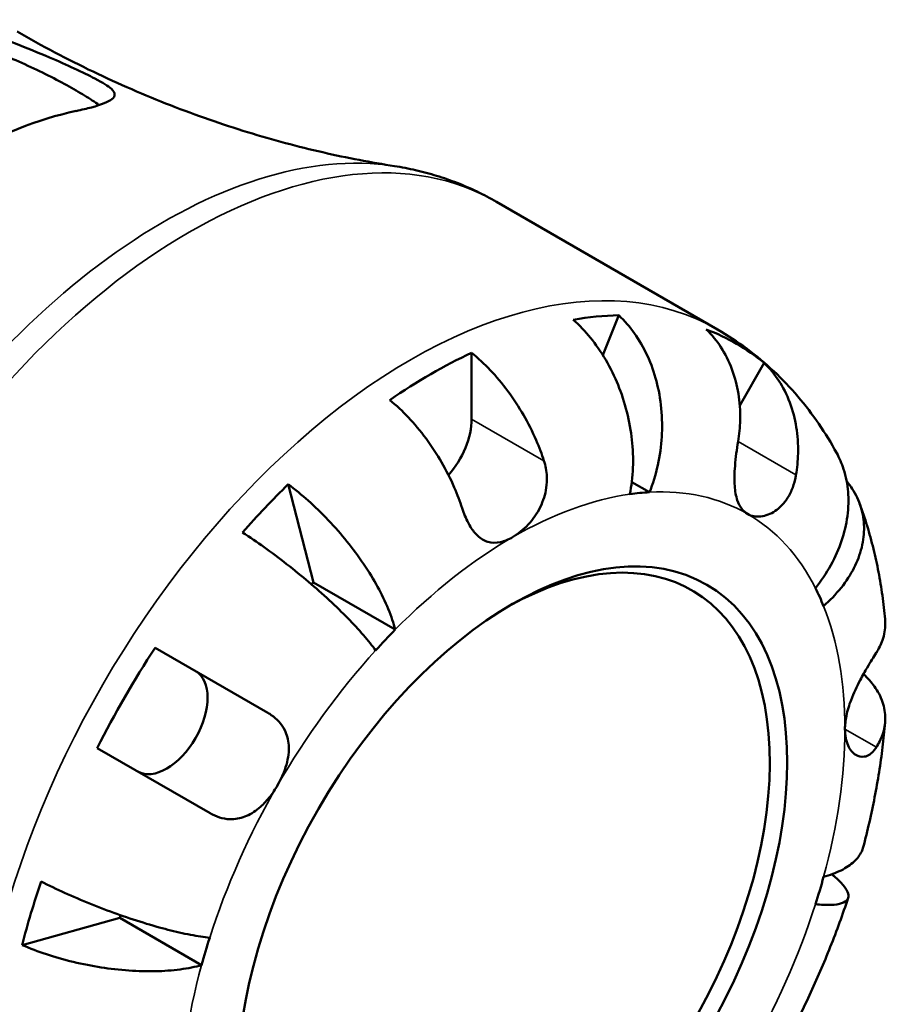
# Model space of a CAD drawing. Header units: millimetres. Extents: x 0 to 919, y 0 to 608.
# Tile 11 of 11: x 847 to 919, y 439 to 522. Entities that reach past the tile are written whole.
import ezdxf

# ---------------------------------------------------------------- set-up
doc = ezdxf.new("R2010")
doc.units = ezdxf.units.MM
doc.layers.add('Visible (ANSI)', color=7, linetype='Continuous', lineweight=50)
doc.layers.add('Visible Narrow (ANSI)', color=7, linetype='Continuous', lineweight=35)

msp = doc.modelspace()

# ---------------------------------------------------------------- linework, layer by layer
at = {"layer": 'Visible (ANSI)'}
for p, q in [((886.914, 506.483), (905.44, 495.786)), ((897.16, 496.981), (895.836, 493.622)), ((884.834, 493.838), (884.834, 488.286)), ((909.342, 492.985), (907.292, 489.433)), ((869.466, 482.817), (871.579, 474.604)), ((899.736, 482.153), (898.252, 483.01)), ((878.437, 470.644), (871.579, 474.604)), ((858.317, 469.126), (867.776, 463.665)), ((862.926, 455.265), (853.467, 460.726)), ((855.354, 446.502), (847.185, 444.225)), ((862.213, 442.542), (855.354, 446.502))]:
    msp.add_line(p, q, dxfattribs=at)
for centre, major_axis, start_param, end_param in [((841.904, 473.002), (-22.776, -39.449), 3.617817, 4.236165), ((881.405, 450.196), (25.628, 44.388), 0.335683, 0.449715), ((881.405, 450.196), (25.628, 44.388), 6.188419, 6.377952), ((881.405, 450.196), (25.628, 44.388), 0.690632, 0.880165), ((881.405, 486.306), (-2.425, -4.2), 1.234092, 2.356194), ((881.405, 450.196), (25.628, 44.388), 1.121082, 1.235113), ((888.264, 446.236), (19.687, 34.1), 0.360694, 0.424705), ((887.535, 446.657), (15.75, 27.28), 2.372413, 7.052365), ((881.405, 450.196), (-19.687, -34.1), 4.287684, 4.293962), ((888.264, 446.236), (19.687, 34.1), 5.858481, 5.922492), ((888.264, 446.236), (-19.687, -34.1), 4.287684, 4.351695), ((881.405, 450.196), (25.628, 44.388), 1.47603, 1.665563), ((859.292, 462.963), (2.425, 4.2), 3.141593, 6.283185), ((881.405, 450.196), (25.628, 44.388), 1.90648, 2.020511), ((888.264, 446.236), (19.687, 34.1), 5.073083, 5.137094), ((881.405, 450.196), (-19.687, -34.1), 5.130816, 5.137094), ((888.264, 446.236), (-19.687, -34.1), 5.073083, 5.137094)]:
    msp.add_ellipse(centre, major_axis=major_axis, ratio=0.57735, start_param=start_param, end_param=end_param, dxfattribs=at)
msp.add_ellipse((888.264, 446.236), major_axis=(16.265, 28.172), ratio=0.57735, dxfattribs=at)
for points, knots in [([(836.113, 521.576), (836.122, 521.578), (836.131, 521.579), (836.709, 521.688), (837.333, 521.738), (839.263, 521.723), (840.672, 521.513), (843.571, 520.808), (845.066, 520.318), (847.547, 519.385), (848.538, 518.979), (850.22, 518.258), (850.913, 517.948), (852.217, 517.345), (852.796, 517.064), (853.935, 516.467), (854.392, 516.184), (855.015, 515.606), (855.023, 515.338), (854.404, 514.848), (853.834, 514.622), (852.613, 514.291), (852.183, 514.189), (851.705, 514.089)], [-3.894698, -3.894698, -3.894698, -3.894698, -3.890695, -3.890695, -3.637222, -3.637222, -3.156472, -3.156472, -2.684979, -2.684979, -2.358156, -2.358156, -2.095694, -2.095694, -1.812747, -1.812747, -1.423352, -1.423352, -0.895956, -0.895956, -0.416846, -0.416846, -0.202332, -0.202332, -0.202332, -0.202332]), ([(836.113, 520.479), (837.141, 520.663), (838.428, 520.653), (841.218, 520.228), (842.721, 519.816), (845.435, 518.865), (846.841, 518.277), (848.82, 517.343), (849.46, 517.023), (850.655, 516.399), (851.209, 516.093), (852.2, 515.522), (852.658, 515.242), (853.266, 514.842), (853.456, 514.711), (853.63, 514.584)], [1.684639, 1.684639, 1.684639, 1.684639, 2.146147, 2.146147, 2.607656, 2.607656, 3.027702, 3.027702, 3.237725, 3.237725, 3.447748, 3.447748, 3.657771, 3.657771, 3.765432, 3.765432, 3.765432, 3.765432]), ([(846.773, 520.738), (848.853, 519.537), (850.979, 518.416), (855.274, 516.353), (857.443, 515.412), (861.775, 513.721), (863.938, 512.971), (868.207, 511.66), (870.313, 511.1), (874.425, 510.157), (876.431, 509.776), (878.367, 509.474)], [5.4977871, 5.4977871, 5.4977871, 5.4977871, 5.541715, 5.541715, 5.5856429, 5.5856429, 5.6295708, 5.6295708, 5.6734986, 5.6734986, 5.7174265, 5.7174265, 5.7174265, 5.7174265]), ([(886.914, 506.483), (886.386, 506.787), (885.847, 507.072), (884.748, 507.599), (884.189, 507.842), (883.056, 508.284), (882.482, 508.484), (881.322, 508.84), (880.736, 508.997), (879.557, 509.267), (878.963, 509.381), (878.367, 509.474)], [5.4977871, 5.4977871, 5.4977871, 5.4977871, 5.541715, 5.541715, 5.5856429, 5.5856429, 5.6295708, 5.6295708, 5.6734986, 5.6734986, 5.7174265, 5.7174265, 5.7174265, 5.7174265]), ([(898.09, 481.99), (898.223, 482.663), (898.317, 483.427), (898.376, 484.996), (898.342, 485.801), (898.182, 487.276), (898.042, 488.083), (897.641, 489.669), (897.381, 490.449), (896.82, 491.829), (896.468, 492.556), (895.67, 493.92), (895.223, 494.558), (894.359, 495.62), (893.865, 496.143), (893.344, 496.603)], [5.405432, 5.405432, 5.405432, 5.405432, 5.631438, 5.631438, 5.857444, 5.857444, 6.082617, 6.082617, 6.30779, 6.30779, 6.532348, 6.532348, 6.756906, 6.756906, 6.975209, 6.975209, 6.975209, 6.975209]), ([(897.16, 496.981), (897.652, 496.518), (898.103, 495.99), (898.864, 494.919), (899.241, 494.274), (899.874, 492.893), (900.13, 492.157), (900.498, 490.758), (900.643, 489.967), (900.796, 488.356), (900.804, 487.536), (900.712, 486.036), (900.602, 485.217), (900.25, 483.619), (900.007, 482.839), (899.736, 482.153)], [0.230035, 0.230035, 0.230035, 0.230035, 0.448338, 0.448338, 0.672896, 0.672896, 0.897454, 0.897454, 1.122627, 1.122627, 1.3478, 1.3478, 1.573806, 1.573806, 1.799811, 1.799811, 1.799811, 1.799811]), ([(907.151, 486.398), (907.246, 486.978), (907.306, 487.59), (907.342, 488.969), (907.286, 489.733), (907.068, 491.085), (906.886, 491.799), (906.382, 493.139), (906.059, 493.767), (905.378, 494.813), (904.962, 495.33), (904.492, 495.785)], [5.914315, 5.914315, 5.914315, 5.914315, 6.08973, 6.08973, 6.31513, 6.31513, 6.53972, 6.53972, 6.764309, 6.764309, 6.982426, 6.982426, 6.982426, 6.982426]), ([(915.414, 485.435), (914.956, 486.269), (914.457, 487.085), (913.373, 488.668), (912.787, 489.435), (911.532, 490.909), (910.861, 491.615), (909.439, 492.951), (908.688, 493.582), (907.114, 494.754), (906.291, 495.295), (905.44, 495.786)], [5.160628, 5.160628, 5.160628, 5.160628, 5.2280598, 5.2280598, 5.2954917, 5.2954917, 5.3629235, 5.3629235, 5.4303553, 5.4303553, 5.4977871, 5.4977871, 5.4977871, 5.4977871]), ([(884.834, 493.838), (885.383, 493.391), (885.92, 492.886), (886.883, 491.867), (887.397, 491.259), (888.356, 489.963), (888.801, 489.276), (889.55, 487.976), (889.923, 487.244), (890.494, 485.924), (890.713, 485.341), (890.893, 484.788)], [0.230037, 0.230037, 0.230037, 0.230037, 0.448154, 0.448154, 0.672744, 0.672744, 0.897333, 0.897333, 1.122733, 1.122733, 1.298149, 1.298149, 1.298149, 1.298149]), ([(909.342, 492.985), (909.812, 492.53), (910.228, 492.013), (910.909, 490.967), (911.232, 490.339), (911.736, 488.998), (911.918, 488.285), (912.136, 486.933), (912.192, 486.169), (912.156, 484.789), (912.096, 484.178), (912.001, 483.598)], [0.230037, 0.230037, 0.230037, 0.230037, 0.448154, 0.448154, 0.672744, 0.672744, 0.897333, 0.897333, 1.122733, 1.122733, 1.298149, 1.298149, 1.298149, 1.298149]), ([(884.034, 480.828), (883.854, 481.381), (883.635, 481.964), (883.064, 483.284), (882.691, 484.016), (881.942, 485.316), (881.497, 486.003), (880.538, 487.299), (880.024, 487.907), (879.061, 488.926), (878.524, 489.431), (877.975, 489.878)], [5.914315, 5.914315, 5.914315, 5.914315, 6.08973, 6.08973, 6.31513, 6.31513, 6.53972, 6.53972, 6.764309, 6.764309, 6.982426, 6.982426, 6.982426, 6.982426]), ([(907.951, 480.336), (907.762, 480.445), (907.595, 480.593), (907.303, 480.972), (907.182, 481.207), (906.969, 481.833), (906.898, 482.244), (906.838, 483.141), (906.845, 483.613), (906.898, 484.451), (906.932, 484.8), (907.013, 485.488), (907.06, 485.823), (907.124, 486.235), (907.138, 486.317), (907.151, 486.398)], [0, 0, 0, 0, 0.1137566, 0.1137566, 0.235381, 0.235381, 0.394309, 0.394309, 0.5463069, 0.5463069, 0.6520405, 0.6520405, 0.7538182, 0.7538182, 0.779338, 0.779338, 0.779338, 0.779338]), ([(913.633, 474.13), (914.092, 474.707), (914.541, 475.368), (915.297, 476.733), (915.604, 477.438), (916.044, 478.737), (916.219, 479.452), (916.407, 480.866), (916.42, 481.565), (916.318, 482.811), (916.194, 483.471), (915.837, 484.57), (915.638, 485.024), (915.413, 485.435)], [5.405432, 5.405432, 5.405432, 5.405432, 5.631438, 5.631438, 5.857444, 5.857444, 6.082617, 6.082617, 6.30779, 6.30779, 6.532348, 6.532348, 6.702846, 6.702846, 6.702846, 6.702846]), ([(890.893, 484.788), (890.96, 484.583), (891.014, 484.372), (891.097, 483.926), (891.125, 483.689), (891.147, 483.145), (891.132, 482.838), (891.007, 481.971), (890.834, 481.427), (890.316, 480.372), (889.97, 479.88), (889.168, 479.01), (888.718, 478.648), (888.264, 478.386)], [-0.7851647, -0.7851647, -0.7851647, -0.7851647, -0.716742, -0.716742, -0.6425931, -0.6425931, -0.5481734, -0.5481734, -0.3758449, -0.3758449, -0.1926592, -0.1926592, 0, 0, 0, 0]), ([(912.001, 483.598), (911.981, 483.476), (911.957, 483.355), (911.858, 482.921), (911.761, 482.618), (911.508, 482.026), (911.35, 481.742), (910.905, 481.119), (910.599, 480.818), (909.877, 480.325), (909.463, 480.169), (908.655, 480.077), (908.272, 480.151), (907.951, 480.336)], [-0.780901, -0.780901, -0.780901, -0.780901, -0.7424964, -0.7424964, -0.6416801, -0.6416801, -0.533088, -0.533088, -0.3772794, -0.3772794, -0.1925034, -0.1925034, 0, 0, 0, 0]), ([(869.466, 482.817), (870.044, 482.39), (870.623, 481.915), (871.687, 480.969), (872.269, 480.41), (873.388, 479.231), (873.927, 478.611), (874.863, 477.449), (875.348, 476.798), (876.231, 475.49), (876.63, 474.833), (877.282, 473.642), (877.595, 472.998), (878.106, 471.759), (878.304, 471.162), (878.437, 470.644)], [0.230035, 0.230035, 0.230035, 0.230035, 0.448338, 0.448338, 0.672896, 0.672896, 0.897454, 0.897454, 1.122627, 1.122627, 1.3478, 1.3478, 1.573806, 1.573806, 1.799811, 1.799811, 1.799811, 1.799811]), ([(916.25, 483.074), (916.427, 482.861), (916.585, 482.645), (917.015, 481.977), (917.267, 481.451), (917.605, 480.353), (917.689, 479.78), (917.712, 478.711), (917.651, 478.117), (917.36, 476.929), (917.13, 476.336), (916.585, 475.268), (916.219, 474.695), (915.341, 473.598), (914.83, 473.075), (914.314, 472.623)], [0.342713, 0.342713, 0.342713, 0.342713, 0.448338, 0.448338, 0.672896, 0.672896, 0.897454, 0.897454, 1.122627, 1.122627, 1.3478, 1.3478, 1.573806, 1.573806, 1.799811, 1.799811, 1.799811, 1.799811]), ([(919.466, 471.51), (919.405, 472.176), (919.329, 472.839), (919.145, 474.158), (919.037, 474.815), (918.789, 476.12), (918.648, 476.769), (918.332, 478.058), (918.157, 478.699), (917.77, 479.969), (917.558, 480.598), (917.328, 481.222)], [4.8127415, 4.8127415, 4.8127415, 4.8127415, 4.8603193, 4.8603193, 4.907897, 4.907897, 4.9554748, 4.9554748, 5.0030526, 5.0030526, 5.0506303, 5.0506303, 5.0506303, 5.0506303]), ([(888.264, 478.386), (887.921, 478.188), (887.58, 478.05), (886.879, 477.899), (886.526, 477.905), (885.891, 478.092), (885.611, 478.257), (885.126, 478.702), (884.92, 478.96), (884.615, 479.453), (884.506, 479.659), (884.312, 480.075), (884.227, 480.282), (884.108, 480.606), (884.07, 480.716), (884.034, 480.828)], [0, 0, 0, 0, 0.1455897, 0.1455897, 0.3093084, 0.3093084, 0.4583051, 0.4583051, 0.5873511, 0.5873511, 0.6677541, 0.6677541, 0.7399915, 0.7399915, 0.7763225, 0.7763225, 0.7763225, 0.7763225]), ([(876.791, 468.906), (876.521, 469.28), (876.173, 469.718), (875.369, 470.649), (874.912, 471.14), (874.007, 472.065), (873.476, 472.582), (872.345, 473.629), (871.746, 474.158), (870.616, 475.117), (869.982, 475.635), (868.697, 476.64), (868.046, 477.126), (866.879, 477.963), (866.256, 478.392), (865.65, 478.788)], [5.405432, 5.405432, 5.405432, 5.405432, 5.631438, 5.631438, 5.857444, 5.857444, 6.082617, 6.082617, 6.30779, 6.30779, 6.532348, 6.532348, 6.756906, 6.756906, 6.975209, 6.975209, 6.975209, 6.975209]), ([(918.735, 468.713), (918.944, 469.041), (919.12, 469.396), (919.407, 470.221), (919.482, 470.695), (919.484, 471.253), (919.478, 471.38), (919.466, 471.51)], [5.9143146, 5.9143146, 5.9143146, 5.9143146, 6.0897305, 6.0897305, 6.3151304, 6.3151304, 6.3796211, 6.3796211, 6.3796211, 6.3796211]), ([(916.106, 462.311), (916.106, 462.666), (916.148, 463.044), (916.317, 463.865), (916.451, 464.306), (916.835, 465.323), (917.103, 465.888), (917.579, 466.79), (917.774, 467.135), (918.103, 467.693), (918.237, 467.915), (918.493, 468.331), (918.614, 468.523), (918.728, 468.702), (918.732, 468.707), (918.735, 468.713)], [-3.3753593, -3.3753593, -3.3753593, -3.3753593, -3.2447206, -3.2447206, -3.1008128, -3.1008128, -2.9131852, -2.9131852, -2.7854081, -2.7854081, -2.6909433, -2.6909433, -2.5942729, -2.5942729, -2.5910823, -2.5910823, -2.5910823, -2.5910823]), ([(917.653, 466.916), (918.016, 466.579), (918.325, 466.227), (918.852, 465.49), (919.096, 465.038), (919.412, 464.113), (919.485, 463.641), (919.482, 462.775), (919.407, 462.301), (919.12, 461.476), (918.944, 461.121), (918.735, 460.793)], [0.258624, 0.258624, 0.258624, 0.258624, 0.448154, 0.448154, 0.672744, 0.672744, 0.897333, 0.897333, 1.122733, 1.122733, 1.298149, 1.298149, 1.298149, 1.298149]), ([(867.776, 463.665), (867.872, 463.61), (867.965, 463.551), (868.291, 463.327), (868.504, 463.144), (868.891, 462.72), (869.057, 462.477), (869.375, 461.835), (869.482, 461.42), (869.549, 460.449), (869.477, 459.895), (869.152, 458.744), (868.897, 458.158), (868.576, 457.603)], [-0.780901, -0.780901, -0.780901, -0.780901, -0.7424964, -0.7424964, -0.6416801, -0.6416801, -0.533088, -0.533088, -0.3772794, -0.3772794, -0.1925034, -0.1925034, 0, 0, 0, 0]), ([(917.633, 452.414), (917.816, 453.112), (917.988, 453.811), (918.308, 455.208), (918.455, 455.907), (918.726, 457.305), (918.85, 458.003), (919.071, 459.399), (919.169, 460.096), (919.339, 461.488), (919.41, 462.183), (919.469, 462.877)], [4.3689095, 4.3689095, 4.3689095, 4.3689095, 4.4171677, 4.4171677, 4.465426, 4.465426, 4.5136843, 4.5136843, 4.5619426, 4.5619426, 4.6102009, 4.6102009, 4.6102009, 4.6102009]), ([(918.735, 460.793), (918.677, 460.702), (918.617, 460.618), (918.438, 460.401), (918.315, 460.285), (918.038, 460.095), (917.883, 460.03), (917.482, 459.96), (917.236, 460.01), (916.751, 460.308), (916.526, 460.581), (916.197, 461.32), (916.106, 461.788), (916.106, 462.311)], [-0.775077, -0.775077, -0.775077, -0.775077, -0.725604, -0.725604, -0.6359426, -0.6359426, -0.5336564, -0.5336564, -0.3753162, -0.3753162, -0.1921678, -0.1921678, 0, 0, 0, 0]), ([(868.576, 457.603), (868.387, 457.274), (868.176, 456.96), (867.701, 456.353), (867.437, 456.065), (866.789, 455.485), (866.397, 455.222), (865.59, 454.868), (865.185, 454.774), (864.486, 454.755), (864.2, 454.787), (863.646, 454.925), (863.379, 455.027), (863.054, 455.193), (862.99, 455.228), (862.926, 455.265)], [0, 0, 0, 0, 0.1137566, 0.1137566, 0.235381, 0.235381, 0.394309, 0.394309, 0.5463069, 0.5463069, 0.6520405, 0.6520405, 0.7538182, 0.7538182, 0.779338, 0.779338, 0.779338, 0.779338]), ([(914.314, 449.93), (914.83, 450.074), (915.341, 450.261), (916.219, 450.699), (916.585, 450.95), (917.13, 451.449), (917.36, 451.744), (917.559, 452.176), (917.601, 452.294), (917.632, 452.414)], [5.4054322, 5.4054322, 5.4054322, 5.4054322, 5.6314379, 5.6314379, 5.8574437, 5.8574437, 6.0826169, 6.0826169, 6.1654862, 6.1654862, 6.1654862, 6.1654862]), ([(848.766, 449.544), (849.412, 449.217), (850.095, 448.892), (851.404, 448.3), (852.15, 447.979), (853.663, 447.369), (854.429, 447.079), (855.824, 446.58), (856.582, 446.325), (858.053, 445.869), (858.767, 445.668), (860.02, 445.347), (860.674, 445.197), (861.882, 444.966), (862.436, 444.884), (862.895, 444.837)], [0.230035, 0.230035, 0.230035, 0.230035, 0.448338, 0.448338, 0.672896, 0.672896, 0.897454, 0.897454, 1.122627, 1.122627, 1.3478, 1.3478, 1.573806, 1.573806, 1.799811, 1.799811, 1.799811, 1.799811]), ([(914.999, 450.148), (915.067, 450.094), (915.131, 450.04), (915.507, 449.725), (915.788, 449.452), (916.194, 448.955), (916.318, 448.731), (916.42, 448.365), (916.407, 448.19), (916.219, 447.905), (916.044, 447.795), (915.604, 447.647), (915.297, 447.596), (914.541, 447.567), (914.092, 447.588), (913.633, 447.636)], [0.404482, 0.404482, 0.404482, 0.404482, 0.448338, 0.448338, 0.672896, 0.672896, 0.897454, 0.897454, 1.122627, 1.122627, 1.3478, 1.3478, 1.573806, 1.573806, 1.799811, 1.799811, 1.799811, 1.799811]), ([(912.176, 438.031), (912.506, 438.691), (912.826, 439.355), (913.446, 440.69), (913.747, 441.361), (914.328, 442.71), (914.608, 443.387), (915.148, 444.746), (915.408, 445.428), (915.906, 446.796), (916.145, 447.482), (916.372, 448.169)], [4.0317057, 4.0317057, 4.0317057, 4.0317057, 4.0795321, 4.0795321, 4.1273584, 4.1273584, 4.1751848, 4.1751848, 4.2230112, 4.2230112, 4.2708376, 4.2708376, 4.2708376, 4.2708376]), ([(862.213, 442.542), (861.697, 442.398), (861.082, 442.271), (859.752, 442.094), (859.039, 442.044), (857.681, 442.013), (856.912, 442.03), (855.338, 442.14), (854.533, 442.235), (853.057, 442.464), (852.252, 442.621), (850.671, 443.001), (849.896, 443.225), (848.544, 443.674), (847.843, 443.938), (847.185, 444.225)], [5.405432, 5.405432, 5.405432, 5.405432, 5.631438, 5.631438, 5.857444, 5.857444, 6.082617, 6.082617, 6.30779, 6.30779, 6.532348, 6.532348, 6.756906, 6.756906, 6.975209, 6.975209, 6.975209, 6.975209])]:
    msp.add_open_spline(points, degree=3, knots=knots, dxfattribs=at)
at = {"layer": 'Visible Narrow (ANSI)'}
for p, q in [((890.893, 484.788), (884.834, 488.286)), ((912.001, 483.598), (907.151, 486.398)), ((918.735, 460.793), (916.106, 462.311))]:
    msp.add_line(p, q, dxfattribs=at)
for centre, major_axis, start_param, end_param in [((861.164, 461.882), (-25.75, -44.6), 3.141593, 6.283185), ((859.019, 463.12), (25.522, 44.205), 0.219639, 2.921953), ((879.69, 451.186), (25.75, 44.6), 0, 3.141593), ((888.264, 446.236), (-19.687, -34.1), 3.566297, 3.926991), ((888.264, 446.236), (19.687, 34.1), 0, 0.360694), ((888.264, 446.236), (19.687, 34.1), 5.922492, 6.283185), ((888.264, 446.236), (-19.687, -34.1), 3.926991, 4.287684), ((888.264, 446.236), (19.687, 34.1), 5.497787, 5.858481), ((888.264, 446.236), (-19.687, -34.1), 4.351695, 4.712389), ((888.264, 446.236), (19.687, 34.1), 5.137094, 5.497787), ((888.264, 446.236), (-19.687, -34.1), 4.712389, 5.073083), ((888.264, 446.236), (19.687, 34.1), 4.712389, 5.073083), ((888.264, 446.236), (-19.687, -34.1), 5.137094, 5.497787)]:
    msp.add_ellipse(centre, major_axis=major_axis, ratio=0.57735, start_param=start_param, end_param=end_param, dxfattribs=at)

doc.saveas('drawing.dxf')
